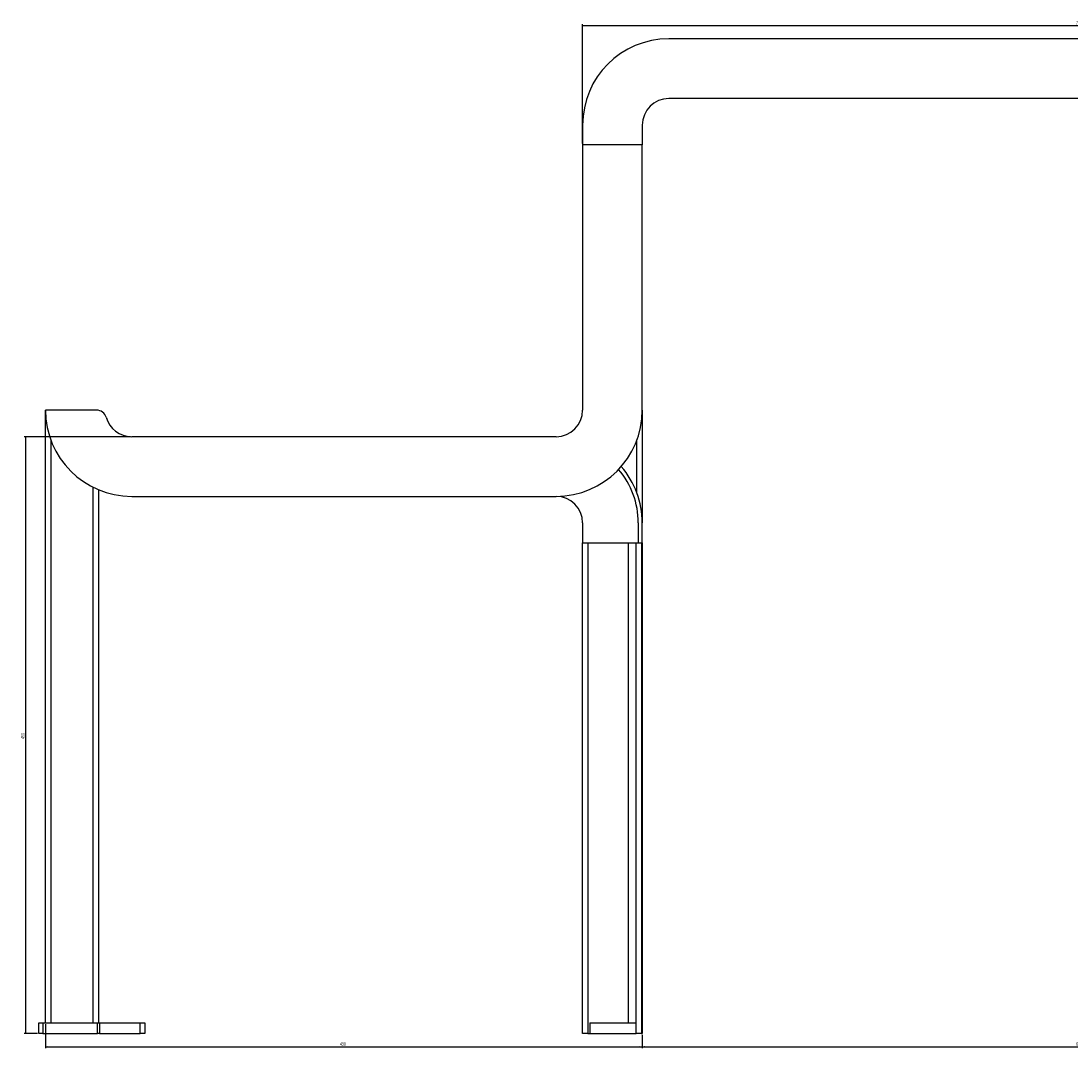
# Model space of a CAD drawing. Header units: millimetres. Extents: x 105 to 2605, y 97 to 2549.
# Tile 1 of 7: x 105 to 897, y 1774 to 2549. Entities that reach past the tile are written whole.
import ezdxf

# ---------------------------------------------------------------- set-up
doc = ezdxf.new("R2010")
doc.units = ezdxf.units.MM
doc.layers.add('FORMAT', color=7, linetype='Continuous')
doc.styles.add('SLDTEXTSTYLE0', font='TXT', dxfattribs={"width": 0.605})
doc.dimstyles.new('SLDDIMSTYLE0', dxfattribs={"dimtxt": 2.568319, "dimasz": 2, "dimexe": 0, "dimexo": 0.0625, "dimgap": 0.64208, "dimtad": 1, "dimrnd": 1e-09, "dimzin": 12, "dimdsep": 46, "dimtxsty": 'SLDTEXTSTYLE0', "dimsah": 1, "dimcen": 0.09, "dimadec": 0, "dimazin": 3, "dimtfac": 1, "dimtofl": 0, "dimtmove": 0, "dimatfit": 3, "dimfxl": 0, "dimfrac": 2, "dimtolj": 1, "dimtzin": 12, "dimarcsym": 0})

# ---------------------------------------------------------------- blocks, each defined once
blk = doc.blocks.new('_D_6')
at = {"layer": 'FORMAT'}
for p, q in [((528.69, 2456.4), (528.69, 2546.4)), ((528.69, 2545.41), (1278.69, 2545.41)), ((1278.69, 2456.4), (1278.69, 2546.4))]:
    blk.add_line(p, q, dxfattribs=at)
for points in [[(528.69, 2545.41), (530.69, 2544.91), (530.69, 2545.91)], [(1278.69, 2545.41), (1276.69, 2545.91), (1276.69, 2544.91)]]:
    blk.add_solid(points, dxfattribs=at)
at = {"layer": 'FORMAT', "insert": (900.75, 2548.82), "char_height": 2.646, "attachment_point": 1, "style": 'SLDTEXTSTYLE0'}
blk.add_mtext('750', dxfattribs=at)
blk = doc.blocks.new('_D_7')
at = {"layer": 'FORMAT'}
for p, q in [((123.69, 1792.42), (123.69, 1774.42)), ((573.69, 1784.42), (573.69, 1774.42)), ((123.69, 1775.41), (573.69, 1775.41))]:
    blk.add_line(p, q, dxfattribs=at)
for points in [[(123.69, 1775.41), (125.69, 1774.91), (125.69, 1775.91)], [(573.69, 1775.41), (571.69, 1775.91), (571.69, 1774.91)]]:
    blk.add_solid(points, dxfattribs=at)
at = {"layer": 'FORMAT', "insert": (345.75, 1778.82), "char_height": 2.646, "attachment_point": 1, "style": 'SLDTEXTSTYLE0'}
blk.add_mtext('450', dxfattribs=at)
blk = doc.blocks.new('_D_8')
at = {"layer": 'FORMAT'}
for p, q in [((573.69, 1784.42), (573.69, 1774.42)), ((1233.69, 1784.42), (1233.69, 1774.42)), ((573.69, 1775.41), (1233.69, 1775.41))]:
    blk.add_line(p, q, dxfattribs=at)
for points in [[(573.69, 1775.41), (575.69, 1774.91), (575.69, 1775.91)], [(1233.69, 1775.41), (1231.69, 1775.91), (1231.69, 1774.91)]]:
    blk.add_solid(points, dxfattribs=at)
at = {"layer": 'FORMAT', "insert": (900.75, 1778.82), "char_height": 2.646, "attachment_point": 1, "style": 'SLDTEXTSTYLE0'}
blk.add_mtext('660', dxfattribs=at)
blk = doc.blocks.new('_D_9')
at = {"layer": 'FORMAT'}
for p, q in [((187.7, 2235.41), (107.7, 2235.41)), ((108.69, 2235.41), (108.69, 1785.41)), ((117.7, 1785.41), (107.7, 1785.41))]:
    blk.add_line(p, q, dxfattribs=at)
for points in [[(108.69, 2235.41), (108.19, 2233.41), (109.19, 2233.41)], [(108.69, 1785.41), (109.19, 1787.41), (108.19, 1787.41)]]:
    blk.add_solid(points, dxfattribs=at)
at = {"layer": 'FORMAT', "insert": (105.28, 2007.47), "char_height": 2.646, "attachment_point": 1, "rotation": 90, "style": 'SLDTEXTSTYLE0'}
blk.add_mtext('450', dxfattribs=at)

msp = doc.modelspace()

# ---------------------------------------------------------------- linework, layer by layer
at = {"color": 7, "linetype": 'Continuous', "lineweight": 25}
for p, q in [((1213.692, 2535.414), (593.692, 2535.414)), ((1213.692, 2490.414), (593.692, 2490.414)), ((528.692, 2470.414), (528.692, 2455.414)), ((573.692, 2470.414), (573.692, 2455.414)), ((528.692, 2455.414), (528.692, 2255.414)), ((573.692, 2455.414), (528.692, 2455.414)), ((573.692, 2455.414), (528.692, 2455.414)), ((573.692, 2255.414), (573.692, 2455.414)), ((123.692, 2251.414), (123.692, 2255.414)), ((162.31, 2255.414), (123.692, 2255.414)), ((123.692, 2251.414), (123.815, 2251.414)), ((123.692, 1793.414), (123.692, 2251.414)), ((573.692, 2255.414), (573.692, 2170.414)), ((508.692, 2235.414), (188.692, 2235.414)), ((163.692, 2195.414), (163.692, 1793.414)), ((188.692, 2190.414), (508.692, 2190.414)), ((528.692, 2170.414), (528.692, 2155.414)), ((570.692, 2170.414), (570.692, 2155.414)), ((573.692, 2155.414), (573.692, 2170.414)), ((528.692, 2155.414), (565.59, 2155.414)), ((528.692, 1785.414), (528.692, 2155.414)), ((532.692, 2155.414), (532.692, 1785.414)), ((565.59, 2155.414), (569.192, 2155.414)), ((569.192, 1785.414), (569.192, 2155.414)), ((569.192, 2155.414), (570.692, 2155.414)), ((570.692, 2155.414), (573.692, 2155.414)), ((573.192, 2155.414), (573.192, 1785.414)), ((573.192, 2155.414), (573.692, 2155.414)), ((573.692, 2155.414), (573.692, 1785.414)), ((118.692, 1785.414), (118.692, 1793.414)), ((118.692, 1793.414), (121.692, 1793.414)), ((121.692, 1793.414), (121.692, 1785.414)), ((121.692, 1793.414), (162.992, 1793.414)), ((162.992, 1785.414), (162.992, 1793.414)), ((162.992, 1793.414), (164.365, 1793.414)), ((164.365, 1793.414), (164.365, 1785.414)), ((164.365, 1793.414), (195.066, 1793.414)), ((195.066, 1785.414), (195.066, 1793.414)), ((195.066, 1793.414), (198.692, 1793.414)), ((198.692, 1793.414), (198.692, 1785.414)), ((534.192, 1793.414), (569.192, 1793.414)), ((534.192, 1793.414), (534.192, 1785.414)), ((121.692, 1785.414), (118.692, 1785.414)), ((121.692, 1785.414), (162.992, 1785.414)), ((164.365, 1785.414), (162.992, 1785.414)), ((164.365, 1785.414), (195.066, 1785.414)), ((198.692, 1785.414), (195.066, 1785.414)), ((532.692, 1785.414), (528.692, 1785.414)), ((532.692, 1785.414), (534.192, 1785.414)), ((534.192, 1785.414), (569.192, 1785.414)), ((573.192, 1785.414), (569.192, 1785.414)), ((573.192, 1785.414), (573.692, 1785.414))]:
    msp.add_line(p, q, dxfattribs=at)
at = {"color": 8, "linetype": 'Continuous', "lineweight": 25}
for p, q in [((127.692, 2232.964), (127.692, 1793.414)), ((569.692, 2192.864), (569.692, 2232.964)), ((159.692, 1793.414), (159.692, 2197.242)), ((563.192, 1793.414), (563.192, 2155.414))]:
    msp.add_line(p, q, dxfattribs=at)
at = {"color": 7, "linetype": 'Continuous', "lineweight": 25, "flags": 128}
msp.add_lwpolyline([(169.437, 2250.012), (170.413, 2247.302), (171.389, 2245.387)], dxfattribs=at)
at = {"color": 7, "linetype": 'Continuous', "lineweight": 25}
for centre, radius, start, end in [((593.692, 2470.414), 65, 90, 180), ((593.692, 2470.414), 20, 90, 180), ((188.692, 2255.414), 65, 180, 270), ((162.31, 2248.014), 7.4, 15.66861, 90), ((162.312, 2248.014), 7.4, 15.66861, 90), ((188.692, 2255.414), 20, 195.66861, 270), ((508.692, 2255.414), 20, 270, 0), ((508.692, 2255.414), 65, 270, 0), ((508.692, 2170.414), 62, 0, 40.491546), ((508.692, 2170.414), 65, 0, 40.832216), ((508.692, 2170.414), 20, 360, 90)]:
    msp.add_arc(centre, radius, start, end, dxfattribs=at)

# ---------------------------------------------------------------- dimensions: what is measured, and where the dimension line sits
at = {"layer": 'FORMAT'}
for base, p1, p2, picture, middle in [((1278.692, 2545.414), (528.692, 2455.414), (1278.692, 2455.414), '_D_6', (903.692, 2545.414)), ((573.692, 1775.414), (123.692, 1793.414), (573.692, 1785.414), '_D_7', (348.692, 1775.414)), ((1233.692, 1775.414), (573.692, 1785.414), (1233.692, 1785.414), '_D_8', (903.692, 1775.414))]:
    dim = msp.add_linear_dim(base=base, p1=p1, p2=p2, dimstyle='SLDDIMSTYLE0', dxfattribs=at)
    dim.commit()
    dim.dimension.update_dxf_attribs({"geometry": picture, "text_midpoint": middle, "dimtype": 160})
dim = msp.add_linear_dim(base=(108.692, 1785.414), p1=(188.692, 2235.414), p2=(118.692, 1785.414), angle=90, dimstyle='SLDDIMSTYLE0', dxfattribs=at)
dim.commit()
dim.dimension.update_dxf_attribs({"geometry": '_D_9', "text_midpoint": (108.692, 2010.414), "dimtype": 160})

doc.saveas('drawing.dxf')
